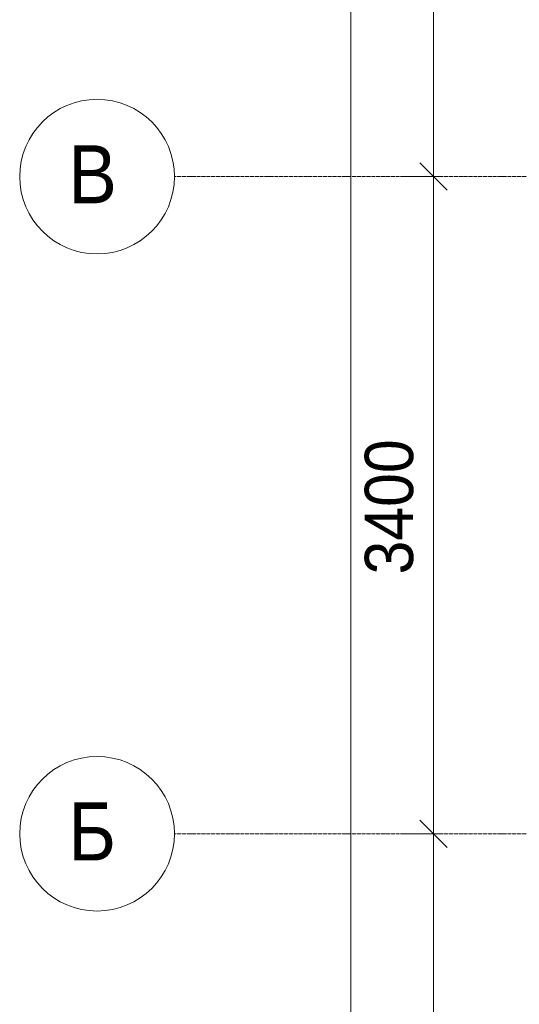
# Model space of a CAD drawing. Header units: millimetres. Extents: x -816133 to 919604, y 87941 to 147341.
# Tile 170 of 201: x 123275 to 125858, y 123450 to 128545. Entities that reach past the tile are written whole.
import ezdxf

# ---------------------------------------------------------------- set-up
doc = ezdxf.new("R2010")
doc.units = ezdxf.units.MM
doc.linetypes.add('ADSK_Линия сетки', pattern=[25, 20, -2.5, 0, -2.5])
for name, color, linetype, lineweight in [('A-010-D_DIM', 7, 'Continuous', 9), ('Z-030-M_GRID', 7, 'Continuous', 9), ('Z-033_T_GRIDREF', 7, 'Continuous', 20), ('СС-011-ПОЖ-СИГНАЛИЗАЦИЯ', 1, 'Continuous', 30)]:
    doc.layers.add(name, color=color, linetype=linetype, lineweight=lineweight)
doc.styles.add('Arial_1', font='arial.ttf', dxfattribs={"width": 0.9, "height": 600})
doc.styles.add('Arial_3', font='arial.ttf', dxfattribs={"width": 0.9, "height": 500})

# ---------------------------------------------------------------- blocks, each defined once
blk = doc.blocks.new('13эт')
at = {"layer": 'A-010-D_DIM', "color": 9, "lineweight": 15}
for p, q in [((400297, 120782.9), (400297, 138782.9)), ((400723.2, 127732.9), (400723.2, 131832.9)), ((400723.2, 127732.9), (400652.5, 127803.6)), ((400723.2, 127732.9), (400652.5, 127803.6)), ((400723.2, 127732.9), (400573.2, 127732.9)), ((400723.2, 127732.9), (400573.2, 127732.9)), ((400723.2, 124332.9), (400723.2, 127732.9)), ((400723.2, 127732.9), (400793.9, 127662.2)), ((400723.2, 127732.9), (400773.2, 127732.9)), ((400723.2, 127732.9), (400793.9, 127662.2)), ((400723.2, 127732.9), (400773.2, 127732.9)), ((400723.2, 124332.9), (400652.5, 124403.6)), ((400723.2, 124332.9), (400652.5, 124403.6)), ((400723.2, 124332.9), (400573.2, 124332.9)), ((400723.2, 124332.9), (400573.2, 124332.9)), ((400723.2, 120782.9), (400723.2, 124332.9)), ((400723.2, 124332.9), (400793.9, 124262.2)), ((400723.2, 124332.9), (400773.2, 124332.9)), ((400723.2, 124332.9), (400793.9, 124262.2)), ((400723.2, 124332.9), (400773.2, 124332.9))]:
    blk.add_line(p, q, dxfattribs=at)
at = {"layer": 'Z-030-M_GRID', "color": 9, "linetype": 'ADSK_Линия сетки'}
for p, q in [((443695.4, 127732.9), (399384.3, 127732.9)), ((443695.4, 124332.9), (399384.3, 124332.9))]:
    blk.add_line(p, q, dxfattribs=at)
at = {"layer": 'Z-033_T_GRIDREF', "color": 9}
for centre, start, end in [((398984.3, 127732.9), 90, 270), ((398984.3, 127732.9), 270, 90), ((398984.3, 124332.9), 90, 270), ((398984.3, 124332.9), 270, 90)]:
    blk.add_arc(centre, 400, start, end, dxfattribs=at)
at = {"layer": 'A-010-D_DIM', "color": 9, "lineweight": 30, "style": 'Arial_3', "width": 0.9}
blk.add_text('3400', height=250, rotation=90, dxfattribs=at).set_placement((400618.6, 125674.4))
at = {"layer": 'Z-033_T_GRIDREF', "color": 9, "style": 'Arial_1', "width": 0.9}
for s, p in [('В', (398835.5, 127595)), ('Б', (398835, 124195))]:
    blk.add_text(s, height=300, dxfattribs=at).set_placement(p)

msp = doc.modelspace()

# ---------------------------------------------------------------- block references
at = {"layer": 'СС-011-ПОЖ-СИГНАЛИЗАЦИЯ', "color": 9, "lineweight": 30}
msp.add_blockref('13эт', (-275309.7, 0), dxfattribs=at)

doc.saveas('drawing.dxf')
